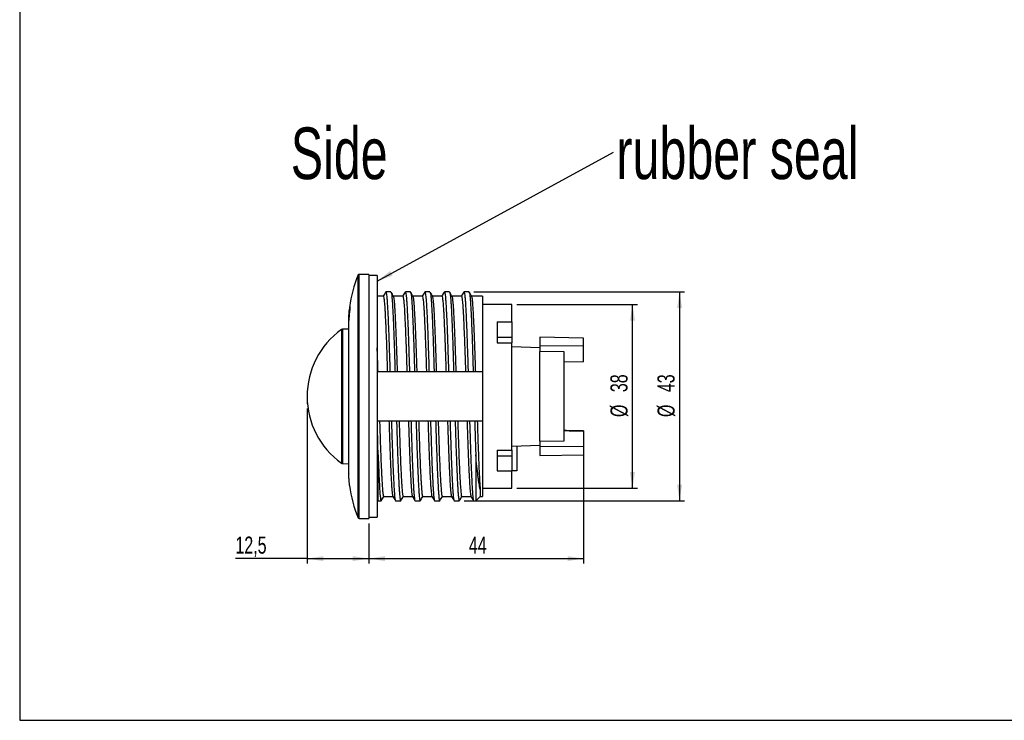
# Model space of a CAD drawing. Header units: millimetres. Extents: x 11 to 411, y 5 to 292.
# Tile 1 of 11: x 11 to 212, y 5 to 149. Entities that reach past the tile are written whole.
import ezdxf

# ---------------------------------------------------------------- set-up
doc = ezdxf.new("R2010")
doc.units = ezdxf.units.MM
doc.layers.add('1', color=7, linetype='Continuous')
doc.styles.add('SLDTEXTSTYLE0', font='TXT', dxfattribs={"width": 0.7})
doc.dimstyles.new('SLDDIMSTYLE1', dxfattribs={"dimtxt": 0.18, "dimasz": 3.302, "dimexe": 0, "dimexo": 0.0625, "dimgap": 0, "dimtad": 0, "dimtih": 1, "dimtoh": 1, "dimdec": 0, "dimrnd": 1e-09, "dimzin": 0, "dimdsep": 46, "dimtxsty": 'Standard', "dimsah": 1, "dimcen": 0.09, "dimadec": 0, "dimazin": 0, "dimtfac": 3.302, "dimtdec": 0, "dimtofl": 0, "dimtmove": 0, "dimatfit": 3, "dimfxl": 0, "dimfrac": 2, "dimtolj": 1, "dimtzin": 0, "dimarcsym": 0})
doc.dimstyles.new('SLDDIMSTYLE2', dxfattribs={"dimtxt": 3.5, "dimasz": 3.302, "dimexe": 0, "dimexo": 0.0625, "dimgap": 0.875, "dimtad": 1, "dimdec": 1, "dimrnd": 1e-09, "dimzin": 12, "dimdsep": 46, "dimtxsty": 'SLDTEXTSTYLE0', "dimsah": 1, "dimcen": 0.09, "dimadec": 0, "dimazin": 3, "dimtfac": 1, "dimtdec": 1, "dimtofl": 0, "dimtmove": 0, "dimatfit": 3, "dimfxl": 0, "dimfrac": 2, "dimtolj": 1, "dimtzin": 12, "dimarcsym": 0})
doc.dimstyles.new('SLDDIMSTYLE3', dxfattribs={"dimtxt": 3.5, "dimasz": 3.302, "dimexe": 0, "dimexo": 0.0625, "dimgap": 0.875, "dimtad": 1, "dimdec": 0, "dimrnd": 1e-09, "dimzin": 12, "dimdsep": 46, "dimtxsty": 'SLDTEXTSTYLE0', "dimsah": 1, "dimcen": 0.09, "dimadec": 0, "dimazin": 3, "dimtfac": 1, "dimtdec": 0, "dimtofl": 0, "dimtmove": 0, "dimatfit": 3, "dimfxl": 0, "dimfrac": 2, "dimtolj": 1, "dimtzin": 12, "dimarcsym": 0})

# ---------------------------------------------------------------- blocks, each defined once
blk = doc.blocks.new('_D_1')
at = {"layer": '1'}
for p, q in [((69.44, 69.02), (69.44, 37.29)), ((82.07, 45.51), (82.07, 37.29)), ((69.44, 38.29), (54.76, 38.29)), ((69.44, 38.29), (82.07, 38.29))]:
    blk.add_line(p, q, dxfattribs=at)
for points in [[(69.44, 38.29), (72.74, 37.78), (72.74, 38.79)], [(82.07, 38.29), (78.77, 38.79), (78.77, 37.78)]]:
    blk.add_solid(points, dxfattribs=at)
at = {"layer": '1', "insert": (54.76, 42.8), "char_height": 3.5, "attachment_point": 1, "style": 'SLDTEXTSTYLE0'}
blk.add_mtext('12,5', dxfattribs=at)
blk = doc.blocks.new('_D_2')
at = {"layer": '1'}
for p, q in [((112.37, 90.31), (137.05, 90.31)), ((136.05, 52.71), (136.05, 90.31)), ((112.37, 52.71), (137.05, 52.71))]:
    blk.add_line(p, q, dxfattribs=at)
for points in [[(136.05, 90.31), (135.54, 87.01), (136.56, 87.01)], [(136.05, 52.71), (136.56, 56.01), (135.54, 56.01)]]:
    blk.add_solid(points, dxfattribs=at)
at = {"layer": '1', "char_height": 3.5, "attachment_point": 1, "rotation": 90, "style": 'SLDTEXTSTYLE0'}
for s, insert in [('38', (131.53, 72.38)), ('%%c', (131.54, 67.28))]:
    blk.add_mtext(s, dxfattribs=dict(at, insert=insert))
blk = doc.blocks.new('_D_3')
at = {"layer": '1'}
for p, q in [((103.59, 92.91), (146.69, 92.91)), ((145.69, 92.91), (145.69, 50.11)), ((101.59, 50.11), (146.69, 50.11))]:
    blk.add_line(p, q, dxfattribs=at)
for points in [[(145.69, 92.91), (145.18, 89.61), (146.19, 89.61)], [(145.69, 50.11), (146.19, 53.41), (145.18, 53.41)]]:
    blk.add_solid(points, dxfattribs=at)
at = {"layer": '1', "char_height": 3.5, "attachment_point": 1, "rotation": 90, "style": 'SLDTEXTSTYLE0'}
for s, insert in [('43', (141.16, 72.38)), ('%%c', (141.17, 67.28))]:
    blk.add_mtext(s, dxfattribs=dict(at, insert=insert))
blk = doc.blocks.new('_D_4')
at = {"layer": '1'}
for p, q in [((126.05, 60.23), (126.05, 37.29)), ((82.07, 45.51), (82.07, 37.29)), ((82.07, 38.29), (126.05, 38.29))]:
    blk.add_line(p, q, dxfattribs=at)
for points in [[(82.07, 38.29), (85.37, 37.78), (85.37, 38.79)], [(126.05, 38.29), (122.75, 38.79), (122.75, 37.78)]]:
    blk.add_solid(points, dxfattribs=at)
at = {"layer": '1', "insert": (102.55, 42.8), "char_height": 3.5, "attachment_point": 1, "style": 'SLDTEXTSTYLE0'}
blk.add_mtext('44', dxfattribs=at)
blk = doc.blocks.new('SW_NOTE_0_3')
at = {"layer": '1', "color": 0, "insert": (0.59, 5.09), "char_height": 10.5833, "attachment_point": 1, "style": 'SLDTEXTSTYLE0'}
blk.add_mtext('rubber seal', dxfattribs=at)

msp = doc.modelspace()

# ---------------------------------------------------------------- linework, layer by layer
at = {"color": 7, "linetype": 'Continuous', "lineweight": 25}
for p, q in [((79.886, 46.631), (79.886, 96.383)), ((82.071, 96.507), (80.071, 96.507)), ((80.071, 46.507), (80.071, 96.507)), ((82.071, 96.507), (82.071, 46.507)), ((83.791, 96.257), (82.071, 96.257)), ((83.791, 96.257), (83.791, 71.507)), ((86.593, 92.907), (85.548, 92.907)), ((90.593, 92.907), (89.548, 92.907)), ((94.593, 92.907), (93.548, 92.907)), ((98.593, 92.907), (97.548, 92.907)), ((102.593, 92.907), (101.548, 92.907)), ((85.028, 92.007), (83.791, 92.007)), ((89.028, 92.007), (87.129, 92.007)), ((93.028, 92.007), (91.129, 92.007)), ((97.028, 92.007), (95.129, 92.007)), ((101.028, 92.007), (99.129, 92.007)), ((105.371, 92.007), (103.129, 92.007)), ((105.371, 92.007), (105.371, 76.507)), ((111.371, 90.307), (105.371, 90.307)), ((111.371, 86.752), (111.371, 90.307)), ((77.94, 86.903), (77.94, 56.111)), ((77.94, 86.902), (77.94, 56.112)), ((108.371, 86.752), (111.371, 86.752)), ((108.371, 86.752), (108.371, 83.667)), ((111.371, 86.752), (111.371, 83.667)), ((76.464, 85.189), (76.464, 57.826)), ((77.937, 85.307), (76.683, 85.263)), ((76.683, 85.263), (76.683, 57.751)), ((77.94, 86.507), (77.937, 86.507)), ((77.937, 86.507), (77.937, 86.484)), ((77.937, 86.484), (77.937, 85.756)), ((77.937, 85.756), (77.937, 84.058)), ((77.937, 84.058), (77.937, 83.054)), ((108.371, 83.667), (111.371, 83.667)), ((108.371, 83.667), (108.371, 82.509)), ((111.371, 83.667), (111.371, 82.509)), ((126.051, 83.45), (117.051, 83.607)), ((117.051, 83.607), (117.051, 81.867)), ((126.051, 81.778), (126.051, 83.45)), ((77.937, 81.504), (77.937, 78.269)), ((108.371, 82.509), (111.371, 82.509)), ((111.371, 60.505), (111.371, 82.509)), ((117.051, 81.485), (111.371, 81.684)), ((126.051, 81.778), (117.051, 81.867)), ((117.051, 81.867), (117.051, 80.68)), ((122.051, 80.633), (117.051, 80.68)), ((117.051, 62.333), (117.051, 80.68)), ((122.051, 62.38), (122.051, 80.633)), ((126.051, 78.576), (126.051, 81.778)), ((77.937, 78.269), (77.937, 77.728)), ((126.051, 78.576), (122.051, 78.507)), ((85.872, 76.507), (83.956, 76.507)), ((87.443, 76.507), (86.398, 76.507)), ((89.872, 76.507), (87.956, 76.507)), ((91.443, 76.507), (90.398, 76.507)), ((93.872, 76.507), (91.956, 76.507)), ((95.443, 76.507), (94.398, 76.507)), ((97.872, 76.507), (95.956, 76.507)), ((99.443, 76.507), (98.398, 76.507)), ((101.872, 76.507), (99.956, 76.507)), ((103.443, 76.507), (102.398, 76.507)), ((105.371, 76.507), (103.956, 76.507)), ((105.371, 76.507), (105.371, 66.507)), ((77.937, 74.574), (77.937, 70.669)), ((83.791, 71.507), (83.791, 46.757)), ((77.937, 67.196), (77.937, 66.821)), ((77.937, 66.821), (77.937, 63.293)), ((84.27, 66.507), (86.185, 66.507)), ((86.698, 66.507), (87.743, 66.507)), ((88.27, 66.507), (90.185, 66.507)), ((90.698, 66.507), (91.743, 66.507)), ((92.27, 66.507), (94.185, 66.507)), ((94.698, 66.507), (95.743, 66.507)), ((96.27, 66.507), (98.185, 66.507)), ((98.698, 66.507), (99.743, 66.507)), ((100.27, 66.507), (102.185, 66.507)), ((102.698, 66.507), (103.743, 66.507)), ((104.27, 66.507), (105.371, 66.507)), ((105.371, 66.507), (105.371, 51.007)), ((126.051, 64.437), (122.051, 64.507)), ((126.051, 64.437), (122.051, 64.507)), ((126.051, 64.437), (126.051, 61.235)), ((126.051, 64.437), (126.051, 64.437)), ((126.051, 64.437), (126.051, 64.437)), ((77.937, 61.219), (77.937, 60.324)), ((108.371, 60.505), (111.371, 60.505)), ((108.371, 60.505), (108.371, 59.348)), ((111.371, 61.331), (117.051, 61.529)), ((111.371, 60.505), (111.371, 59.348)), ((112.371, 61.366), (112.371, 56.263)), ((117.051, 62.333), (122.051, 62.38)), ((117.051, 62.333), (117.051, 61.146)), ((126.051, 61.235), (117.051, 61.146)), ((117.051, 61.146), (117.051, 59.407)), ((126.051, 61.235), (126.051, 59.564)), ((77.937, 60.324), (77.937, 58.118)), ((108.371, 59.348), (111.371, 59.348)), ((108.371, 59.348), (108.371, 56.263)), ((111.371, 59.348), (111.371, 56.263)), ((117.051, 59.407), (126.051, 59.564)), ((76.683, 57.751), (77.937, 57.707)), ((77.937, 57.999), (77.937, 56.824)), ((77.937, 56.824), (77.937, 56.507)), ((77.937, 56.507), (77.94, 56.507)), ((108.371, 56.263), (111.371, 56.263)), ((111.371, 52.707), (111.371, 56.263)), ((112.371, 56.263), (111.371, 56.263)), ((104.871, 52.466), (104.871, 51.007)), ((105.371, 52.707), (111.371, 52.707)), ((84.593, 50.107), (85.113, 51.007)), ((85.113, 51.007), (87.012, 51.007)), ((89.113, 51.007), (91.012, 51.007)), ((93.113, 51.007), (95.012, 51.007)), ((97.113, 51.007), (99.012, 51.007)), ((101.113, 51.007), (103.012, 51.007)), ((103.98, 50.116), (104.871, 51.007)), ((104.871, 51.007), (105.371, 51.007)), ((83.971, 50.107), (83.791, 50.287)), ((83.967, 50.107), (84.593, 50.107)), ((87.548, 50.107), (88.593, 50.107)), ((91.548, 50.107), (92.593, 50.107)), ((95.548, 50.107), (96.593, 50.107)), ((99.548, 50.107), (100.593, 50.107)), ((103.548, 50.107), (103.971, 50.107)), ((80.071, 46.507), (82.071, 46.507)), ((82.071, 46.757), (83.791, 46.757))]:
    msp.add_line(p, q, dxfattribs=at)
at = {"color": 7, "linetype": 'Continuous', "lineweight": 25, "flags": 128}
msp.add_lwpolyline([(78.216, 89.879), (78.223, 89.828), (78.208, 89.614), (78.174, 89.27), (78.128, 88.834), (78.078, 88.356), (78.032, 87.89), (77.997, 87.487), (77.973, 87.192), (77.96, 87.041), (77.955, 87.049), (77.958, 87.217), (77.963, 87.397), (77.963, 87.397)], dxfattribs=at)
at = {"color": 7, "linetype": 'Continuous', "lineweight": 25}
for centre, radius, start, end in [((103.937, 86.507), 26, 157.67592, 172.77099), ((80.071, 96.307), 0.2, 90, 157.67592), ((103.937, 86.507), 26, 178.40956, 179.12673), ((86.269, 71.507), 16.832, 125.62852, 234.37148), ((76.697, 84.864), 0.4, 92, 125.62852), ((76.697, 58.151), 0.4, 234.37148, 268), ((103.937, 56.507), 26, 180.87327, 181.59143), ((103.937, 56.507), 26, 187.23125, 202.32408), ((80.071, 46.707), 0.2, 202.32408, 270)]:
    msp.add_arc(centre, radius, start, end, dxfattribs=at)
for start_param, end_param in [(5.650819, 5.6645606), (0.6186248, 0.6323663)]:
    msp.add_ellipse((-278.979, 71.507), major_axis=(497.166, -8.678), ratio=0.0000009, start_param=start_param, end_param=end_param, dxfattribs=at)
for points, knots in [([(85.516, 92.88), (85.429, 92.73), (85.261, 92.439), (85.093, 92.148), (85.012, 92.007)], [0, 0, 0, 0, 0.516469, 1, 1, 1, 1]), ([(85.548, 92.907), (85.568, 92.887), (85.609, 92.848), (85.672, 92.529), (85.736, 92.019), (85.799, 91.307), (85.861, 90.409), (85.922, 89.332), (85.984, 88.081), (86.046, 86.696), (86.107, 85.206), (86.166, 83.642), (86.222, 81.983), (86.28, 80.235), (86.339, 78.409), (86.378, 77.142), (86.398, 76.507)], [0, 0, 0, 0, 0.0729784, 0.1466919, 0.2206448, 0.2944779, 0.3678349, 0.4407865, 0.5143412, 0.5882541, 0.6572063, 0.7258673, 0.7939696, 0.8622459, 0.9310182, 1, 1, 1, 1]), ([(87.146, 91.979), (87.059, 92.129), (86.885, 92.429), (86.712, 92.73), (86.625, 92.88)], [0, 0, 0, 0, 0.4999893, 1, 1, 1, 1]), ([(86.625, 92.854), (86.635, 92.843), (86.665, 92.806), (86.718, 92.524), (86.781, 92.02), (86.844, 91.307), (86.906, 90.409), (86.967, 89.332), (87.03, 88.081), (87.092, 86.696), (87.152, 85.206), (87.211, 83.642), (87.268, 81.983), (87.325, 80.235), (87.384, 78.409), (87.423, 77.142), (87.443, 76.507)], [0, 0, 0, 0, 0.0365201, 0.1131326, 0.189994, 0.2667308, 0.3429729, 0.4187936, 0.495241, 0.5720608, 0.6437247, 0.7150861, 0.7858667, 0.8568283, 0.9283053, 1, 1, 1, 1]), ([(89.516, 92.88), (89.429, 92.73), (89.261, 92.439), (89.093, 92.148), (89.012, 92.007)], [0, 0, 0, 0, 0.516469, 1, 1, 1, 1]), ([(89.548, 92.907), (89.568, 92.887), (89.609, 92.848), (89.672, 92.529), (89.736, 92.019), (89.799, 91.307), (89.861, 90.409), (89.922, 89.332), (89.984, 88.081), (90.046, 86.696), (90.107, 85.206), (90.166, 83.642), (90.222, 81.983), (90.28, 80.235), (90.339, 78.409), (90.378, 77.142), (90.398, 76.507)], [0, 0, 0, 0, 0.0729784, 0.1466919, 0.2206448, 0.2944779, 0.3678349, 0.4407865, 0.5143412, 0.5882541, 0.6572063, 0.7258673, 0.7939696, 0.8622459, 0.9310182, 1, 1, 1, 1]), ([(91.146, 91.979), (91.059, 92.129), (90.885, 92.429), (90.712, 92.73), (90.625, 92.88)], [0, 0, 0, 0, 0.4999893, 1, 1, 1, 1]), ([(90.625, 92.854), (90.635, 92.843), (90.665, 92.806), (90.718, 92.524), (90.781, 92.02), (90.844, 91.307), (90.906, 90.409), (90.967, 89.332), (91.03, 88.081), (91.092, 86.696), (91.152, 85.206), (91.211, 83.642), (91.268, 81.983), (91.325, 80.235), (91.384, 78.409), (91.423, 77.142), (91.443, 76.507)], [0, 0, 0, 0, 0.0365201, 0.1131326, 0.189994, 0.2667308, 0.3429729, 0.4187936, 0.495241, 0.5720608, 0.6437247, 0.7150861, 0.7858667, 0.8568283, 0.9283053, 1, 1, 1, 1]), ([(93.516, 92.88), (93.429, 92.73), (93.261, 92.439), (93.093, 92.148), (93.012, 92.007)], [0, 0, 0, 0, 0.516469, 1, 1, 1, 1]), ([(93.548, 92.907), (93.568, 92.887), (93.609, 92.848), (93.672, 92.529), (93.736, 92.019), (93.799, 91.307), (93.861, 90.409), (93.922, 89.332), (93.984, 88.081), (94.046, 86.696), (94.107, 85.206), (94.166, 83.642), (94.222, 81.983), (94.28, 80.235), (94.339, 78.409), (94.378, 77.142), (94.398, 76.507)], [0, 0, 0, 0, 0.0729784, 0.1466919, 0.2206448, 0.2944779, 0.3678349, 0.4407865, 0.5143412, 0.5882541, 0.6572063, 0.7258673, 0.7939696, 0.8622459, 0.9310182, 1, 1, 1, 1]), ([(95.146, 91.979), (95.059, 92.129), (94.885, 92.429), (94.712, 92.73), (94.625, 92.88)], [0, 0, 0, 0, 0.4999893, 1, 1, 1, 1]), ([(94.625, 92.854), (94.635, 92.843), (94.665, 92.806), (94.718, 92.524), (94.781, 92.02), (94.844, 91.307), (94.906, 90.409), (94.967, 89.332), (95.03, 88.081), (95.092, 86.696), (95.152, 85.206), (95.211, 83.642), (95.268, 81.983), (95.325, 80.235), (95.384, 78.409), (95.423, 77.142), (95.443, 76.507)], [0, 0, 0, 0, 0.0365201, 0.1131326, 0.189994, 0.2667308, 0.3429729, 0.4187936, 0.495241, 0.5720608, 0.6437247, 0.7150861, 0.7858667, 0.8568283, 0.9283053, 1, 1, 1, 1]), ([(97.516, 92.88), (97.429, 92.73), (97.261, 92.439), (97.093, 92.148), (97.012, 92.007)], [0, 0, 0, 0, 0.516469, 1, 1, 1, 1]), ([(97.548, 92.907), (97.568, 92.887), (97.609, 92.848), (97.672, 92.529), (97.736, 92.019), (97.799, 91.307), (97.861, 90.409), (97.922, 89.332), (97.984, 88.081), (98.046, 86.696), (98.107, 85.206), (98.166, 83.642), (98.222, 81.983), (98.28, 80.235), (98.339, 78.409), (98.378, 77.142), (98.398, 76.507)], [0, 0, 0, 0, 0.0729784, 0.1466919, 0.2206448, 0.2944779, 0.3678349, 0.4407865, 0.5143412, 0.5882541, 0.6572063, 0.7258673, 0.7939696, 0.8622459, 0.9310182, 1, 1, 1, 1]), ([(99.146, 91.979), (99.059, 92.129), (98.885, 92.429), (98.712, 92.73), (98.625, 92.88)], [0, 0, 0, 0, 0.4999893, 1, 1, 1, 1]), ([(98.625, 92.854), (98.635, 92.843), (98.665, 92.806), (98.718, 92.524), (98.781, 92.02), (98.844, 91.307), (98.906, 90.409), (98.967, 89.332), (99.03, 88.081), (99.092, 86.696), (99.152, 85.206), (99.211, 83.642), (99.268, 81.983), (99.325, 80.235), (99.384, 78.409), (99.423, 77.142), (99.443, 76.507)], [0, 0, 0, 0, 0.0365201, 0.11313259, 0.18999404, 0.26673081, 0.34297288, 0.41879355, 0.49524097, 0.57206082, 0.64372474, 0.71508611, 0.78586672, 0.85682826, 0.9283053, 1, 1, 1, 1]), ([(101.516, 92.88), (101.429, 92.73), (101.261, 92.439), (101.093, 92.148), (101.012, 92.007)], [0, 0, 0, 0, 0.516469, 1, 1, 1, 1]), ([(101.548, 92.907), (101.568, 92.887), (101.609, 92.848), (101.672, 92.529), (101.736, 92.019), (101.799, 91.307), (101.861, 90.409), (101.922, 89.332), (101.984, 88.081), (102.046, 86.696), (102.107, 85.206), (102.166, 83.642), (102.222, 81.983), (102.28, 80.235), (102.339, 78.409), (102.378, 77.142), (102.398, 76.507)], [0, 0, 0, 0, 0.0729784, 0.1466919, 0.2206448, 0.2944779, 0.3678349, 0.4407865, 0.5143412, 0.5882541, 0.6572063, 0.7258673, 0.7939696, 0.8622459, 0.9310182, 1, 1, 1, 1]), ([(103.146, 91.979), (103.059, 92.129), (102.885, 92.429), (102.712, 92.73), (102.625, 92.88)], [0, 0, 0, 0, 0.4999893, 1, 1, 1, 1]), ([(102.625, 92.854), (102.635, 92.843), (102.665, 92.806), (102.718, 92.524), (102.781, 92.02), (102.844, 91.307), (102.906, 90.409), (102.967, 89.332), (103.03, 88.081), (103.092, 86.696), (103.152, 85.206), (103.211, 83.642), (103.268, 81.983), (103.325, 80.235), (103.384, 78.409), (103.423, 77.142), (103.443, 76.507)], [0, 0, 0, 0, 0.0365201, 0.11313259, 0.18999404, 0.26673081, 0.34297288, 0.41879355, 0.49524097, 0.57206082, 0.64372474, 0.71508611, 0.78586672, 0.85682826, 0.9283053, 1, 1, 1, 1]), ([(85.028, 92.007), (85.062, 92.007), (85.097, 91.915), (85.168, 91.542), (85.204, 91.261), (85.275, 90.522), (85.311, 90.063), (85.362, 89.261), (85.379, 88.975), (85.414, 88.359), (85.431, 88.03), (85.484, 86.985), (85.52, 86.211), (85.591, 84.536), (85.627, 83.635), (85.679, 82.221), (85.696, 81.74), (85.73, 80.753), (85.747, 80.246), (85.8, 78.691), (85.836, 77.61), (85.872, 76.507)], [0, 0, 0, 0, 0.125, 0.125, 0.25, 0.25, 0.375, 0.375, 0.4375, 0.4375, 0.5, 0.5, 0.625, 0.625, 0.75, 0.75, 0.8125, 0.8125, 0.875, 0.875, 1, 1, 1, 1]), ([(87.956, 76.507), (87.933, 77.22), (87.886, 78.641), (87.818, 80.666), (87.751, 82.586), (87.682, 84.379), (87.615, 85.982), (87.549, 87.384), (87.487, 88.582), (87.426, 89.614), (87.364, 90.474), (87.301, 91.157), (87.237, 91.64), (87.185, 91.909), (87.155, 91.944), (87.146, 91.954)], [0, 0, 0, 0, 0.0851973, 0.1699675, 0.2540439, 0.3387136, 0.4238804, 0.5014734, 0.5786901, 0.6552736, 0.7322829, 0.8097919, 0.8874269, 0.9648104, 1, 1, 1, 1]), ([(89.028, 92.007), (89.062, 92.007), (89.097, 91.915), (89.168, 91.542), (89.204, 91.261), (89.275, 90.522), (89.311, 90.063), (89.362, 89.261), (89.379, 88.975), (89.414, 88.359), (89.431, 88.03), (89.484, 86.985), (89.52, 86.211), (89.591, 84.536), (89.627, 83.635), (89.679, 82.221), (89.696, 81.74), (89.73, 80.753), (89.747, 80.246), (89.8, 78.691), (89.836, 77.61), (89.872, 76.507)], [0, 0, 0, 0, 0.125, 0.125, 0.25, 0.25, 0.375, 0.375, 0.4375, 0.4375, 0.5, 0.5, 0.625, 0.625, 0.75, 0.75, 0.8125, 0.8125, 0.875, 0.875, 1, 1, 1, 1]), ([(91.956, 76.507), (91.933, 77.22), (91.886, 78.641), (91.818, 80.666), (91.751, 82.586), (91.682, 84.379), (91.615, 85.982), (91.549, 87.384), (91.487, 88.582), (91.426, 89.614), (91.364, 90.474), (91.301, 91.157), (91.237, 91.64), (91.185, 91.909), (91.155, 91.944), (91.146, 91.954)], [0, 0, 0, 0, 0.0851973, 0.1699675, 0.2540439, 0.3387136, 0.4238804, 0.5014734, 0.5786901, 0.6552736, 0.7322829, 0.8097919, 0.8874269, 0.9648104, 1, 1, 1, 1]), ([(93.028, 92.007), (93.062, 92.007), (93.097, 91.915), (93.168, 91.542), (93.204, 91.261), (93.275, 90.522), (93.311, 90.063), (93.362, 89.261), (93.379, 88.975), (93.414, 88.359), (93.431, 88.03), (93.484, 86.985), (93.52, 86.211), (93.591, 84.536), (93.627, 83.635), (93.679, 82.221), (93.696, 81.74), (93.73, 80.753), (93.747, 80.246), (93.8, 78.691), (93.836, 77.61), (93.872, 76.507)], [0, 0, 0, 0, 0.125, 0.125, 0.25, 0.25, 0.375, 0.375, 0.4375, 0.4375, 0.5, 0.5, 0.625, 0.625, 0.75, 0.75, 0.8125, 0.8125, 0.875, 0.875, 1, 1, 1, 1]), ([(95.956, 76.507), (95.933, 77.22), (95.886, 78.641), (95.818, 80.666), (95.751, 82.586), (95.682, 84.379), (95.615, 85.982), (95.549, 87.384), (95.487, 88.582), (95.426, 89.614), (95.364, 90.474), (95.301, 91.157), (95.237, 91.64), (95.185, 91.909), (95.155, 91.944), (95.146, 91.954)], [0, 0, 0, 0, 0.0851973, 0.1699675, 0.2540439, 0.3387136, 0.4238804, 0.5014734, 0.5786901, 0.6552736, 0.7322829, 0.8097919, 0.8874269, 0.9648104, 1, 1, 1, 1]), ([(97.028, 92.007), (97.062, 92.007), (97.097, 91.915), (97.168, 91.542), (97.204, 91.261), (97.275, 90.522), (97.311, 90.063), (97.362, 89.261), (97.379, 88.975), (97.414, 88.359), (97.431, 88.03), (97.484, 86.985), (97.52, 86.211), (97.591, 84.536), (97.627, 83.635), (97.679, 82.221), (97.696, 81.74), (97.73, 80.753), (97.747, 80.246), (97.8, 78.691), (97.836, 77.61), (97.872, 76.507)], [0, 0, 0, 0, 0.125, 0.125, 0.25, 0.25, 0.375, 0.375, 0.4375, 0.4375, 0.5, 0.5, 0.625, 0.625, 0.75, 0.75, 0.8125, 0.8125, 0.875, 0.875, 1, 1, 1, 1]), ([(99.956, 76.507), (99.933, 77.22), (99.886, 78.641), (99.818, 80.666), (99.751, 82.586), (99.682, 84.379), (99.615, 85.982), (99.549, 87.384), (99.487, 88.582), (99.426, 89.614), (99.364, 90.474), (99.301, 91.157), (99.237, 91.64), (99.185, 91.909), (99.155, 91.944), (99.146, 91.954)], [0, 0, 0, 0, 0.0851973, 0.1699675, 0.2540439, 0.3387136, 0.4238804, 0.5014734, 0.5786901, 0.6552736, 0.7322829, 0.8097919, 0.8874269, 0.9648104, 1, 1, 1, 1]), ([(101.028, 92.007), (101.062, 92.007), (101.097, 91.915), (101.168, 91.542), (101.204, 91.261), (101.275, 90.522), (101.311, 90.063), (101.362, 89.261), (101.379, 88.975), (101.414, 88.359), (101.431, 88.03), (101.484, 86.985), (101.52, 86.211), (101.591, 84.536), (101.627, 83.635), (101.679, 82.221), (101.696, 81.74), (101.73, 80.753), (101.747, 80.246), (101.8, 78.691), (101.836, 77.61), (101.872, 76.507)], [0, 0, 0, 0, 0.125, 0.125, 0.25, 0.25, 0.375, 0.375, 0.4375, 0.4375, 0.5, 0.5, 0.625, 0.625, 0.75, 0.75, 0.8125, 0.8125, 0.875, 0.875, 1, 1, 1, 1]), ([(103.956, 76.507), (103.933, 77.22), (103.886, 78.641), (103.818, 80.666), (103.751, 82.586), (103.682, 84.379), (103.615, 85.982), (103.549, 87.384), (103.487, 88.582), (103.426, 89.614), (103.364, 90.474), (103.301, 91.157), (103.237, 91.64), (103.185, 91.909), (103.155, 91.944), (103.146, 91.954)], [0, 0, 0, 0, 0.08519727, 0.16996753, 0.25404387, 0.33871363, 0.4238804, 0.50147335, 0.57869007, 0.65527363, 0.7322829, 0.80979192, 0.8874269, 0.96481038, 1, 1, 1, 1]), ([(77.963, 87.397), (77.967, 87.493), (77.971, 87.602), (77.983, 87.845), (77.991, 87.976), (78.018, 88.386), (78.043, 88.682), (78.099, 89.21), (78.13, 89.446), (78.17, 89.695), (78.182, 89.761), (78.202, 89.855), (78.21, 89.881), (78.215, 89.887)], [0, 0, 0, 0, 0.125, 0.125, 0.25, 0.25, 0.5, 0.5, 0.75, 0.75, 0.875, 0.875, 1, 1, 1, 1]), ([(83.956, 76.507), (83.933, 77.218), (83.886, 78.636), (83.831, 80.28), (83.8, 81.172), (83.791, 81.429)], [0, 0, 0, 0, 0.417353, 0.8326142, 1, 1, 1, 1]), ([(83.956, 76.507), (83.908, 76.507), (83.861, 76.507), (83.813, 76.507), (83.805, 76.507), (83.798, 76.507), (83.791, 76.507)], [0, 0, 0, 0, 0.00029634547, 0.00029634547, 0.00029634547, 0.00034220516, 0.00034220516, 0.00034220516, 0.00034220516]), ([(86.398, 76.507), (86.349, 76.507), (86.3, 76.507), (86.252, 76.507), (86.203, 76.507), (86.154, 76.507), (86.105, 76.507), (86.027, 76.507), (85.949, 76.507), (85.872, 76.507)], [0, 0, 0, 0, 0.0002963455, 0.0002963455, 0.0002963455, 0.0005926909, 0.0005926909, 0.0005926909, 0.0010658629, 0.0010658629, 0.0010658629, 0.0010658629]), ([(87.956, 76.507), (87.908, 76.507), (87.861, 76.507), (87.813, 76.507), (87.765, 76.507), (87.717, 76.507), (87.669, 76.507), (87.594, 76.507), (87.519, 76.507), (87.443, 76.507)], [0, 0, 0, 0, 0.0002963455, 0.0002963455, 0.0002963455, 0.0005926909, 0.0005926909, 0.0005926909, 0.0010592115, 0.0010592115, 0.0010592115, 0.0010592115]), ([(90.398, 76.507), (90.349, 76.507), (90.3, 76.507), (90.252, 76.507), (90.203, 76.507), (90.154, 76.507), (90.105, 76.507), (90.027, 76.507), (89.949, 76.507), (89.872, 76.507)], [0, 0, 0, 0, 0.0002963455, 0.0002963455, 0.0002963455, 0.0005926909, 0.0005926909, 0.0005926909, 0.0010658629, 0.0010658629, 0.0010658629, 0.0010658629]), ([(91.956, 76.507), (91.908, 76.507), (91.861, 76.507), (91.813, 76.507), (91.765, 76.507), (91.717, 76.507), (91.669, 76.507), (91.594, 76.507), (91.519, 76.507), (91.443, 76.507)], [0, 0, 0, 0, 0.0002963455, 0.0002963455, 0.0002963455, 0.0005926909, 0.0005926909, 0.0005926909, 0.0010592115, 0.0010592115, 0.0010592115, 0.0010592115]), ([(94.398, 76.507), (94.349, 76.507), (94.3, 76.507), (94.252, 76.507), (94.203, 76.507), (94.154, 76.507), (94.105, 76.507), (94.027, 76.507), (93.949, 76.507), (93.872, 76.507)], [0, 0, 0, 0, 0.0002963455, 0.0002963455, 0.0002963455, 0.0005926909, 0.0005926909, 0.0005926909, 0.0010658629, 0.0010658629, 0.0010658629, 0.0010658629]), ([(95.956, 76.507), (95.908, 76.507), (95.861, 76.507), (95.813, 76.507), (95.765, 76.507), (95.717, 76.507), (95.669, 76.507), (95.594, 76.507), (95.519, 76.507), (95.443, 76.507)], [0, 0, 0, 0, 0.0002963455, 0.0002963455, 0.0002963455, 0.0005926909, 0.0005926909, 0.0005926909, 0.0010592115, 0.0010592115, 0.0010592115, 0.0010592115]), ([(98.398, 76.507), (98.349, 76.507), (98.3, 76.507), (98.252, 76.507), (98.203, 76.507), (98.154, 76.507), (98.105, 76.507), (98.027, 76.507), (97.949, 76.507), (97.872, 76.507)], [0, 0, 0, 0, 0.0002963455, 0.0002963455, 0.0002963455, 0.0005926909, 0.0005926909, 0.0005926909, 0.0010658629, 0.0010658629, 0.0010658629, 0.0010658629]), ([(99.956, 76.507), (99.908, 76.507), (99.861, 76.507), (99.813, 76.507), (99.765, 76.507), (99.717, 76.507), (99.669, 76.507), (99.594, 76.507), (99.519, 76.507), (99.443, 76.507)], [0, 0, 0, 0, 0.0002963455, 0.0002963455, 0.0002963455, 0.0005926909, 0.0005926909, 0.0005926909, 0.0010592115, 0.0010592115, 0.0010592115, 0.0010592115]), ([(102.398, 76.507), (102.349, 76.507), (102.3, 76.507), (102.252, 76.507), (102.203, 76.507), (102.154, 76.507), (102.105, 76.507), (102.027, 76.507), (101.949, 76.507), (101.872, 76.507)], [0, 0, 0, 0, 0.0002963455, 0.0002963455, 0.0002963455, 0.0005926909, 0.0005926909, 0.0005926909, 0.0010658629, 0.0010658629, 0.0010658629, 0.0010658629]), ([(103.956, 76.507), (103.908, 76.507), (103.861, 76.507), (103.813, 76.507), (103.765, 76.507), (103.717, 76.507), (103.669, 76.507), (103.594, 76.507), (103.519, 76.507), (103.443, 76.507)], [0, 0, 0, 0, 0.0002963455, 0.0002963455, 0.0002963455, 0.0005926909, 0.0005926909, 0.0005926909, 0.0010592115, 0.0010592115, 0.0010592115, 0.0010592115]), ([(83.971, 59.534), (83.959, 60.07), (83.947, 60.62), (83.923, 61.748), (83.911, 62.325), (83.875, 64.075), (83.851, 65.275), (83.827, 66.507)], [0, 0, 0, 0, 0.25, 0.25, 0.5, 0.5, 1, 1, 1, 1]), ([(83.827, 66.507), (83.848, 66.507), (83.869, 66.507), (83.89, 66.507), (83.938, 66.507), (83.987, 66.507), (84.036, 66.507), (84.114, 66.507), (84.192, 66.507), (84.27, 66.507)], [0.00016979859, 0.00016979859, 0.00016979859, 0.00016979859, 0.00029634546, 0.00029634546, 0.00029634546, 0.00059269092, 0.00059269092, 0.00059269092, 0.0010658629, 0.0010658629, 0.0010658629, 0.0010658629]), ([(84.27, 66.507), (84.305, 65.404), (84.341, 64.323), (84.394, 62.769), (84.411, 62.262), (84.445, 61.274), (84.462, 60.794), (84.514, 59.379), (84.55, 58.479), (84.621, 56.804), (84.657, 56.029), (84.71, 54.984), (84.727, 54.656), (84.762, 54.04), (84.779, 53.754), (84.83, 52.951), (84.866, 52.493), (84.937, 51.753), (84.973, 51.472), (85.044, 51.099), (85.079, 51.007), (85.113, 51.007)], [0, 0, 0, 0, 0.125, 0.125, 0.1875, 0.1875, 0.25, 0.25, 0.375, 0.375, 0.5, 0.5, 0.5625, 0.5625, 0.625, 0.625, 0.75, 0.75, 0.875, 0.875, 1, 1, 1, 1]), ([(86.185, 66.507), (86.208, 65.795), (86.255, 64.374), (86.323, 62.349), (86.39, 60.429), (86.459, 58.635), (86.526, 57.032), (86.592, 55.631), (86.654, 54.432), (86.715, 53.4), (86.777, 52.54), (86.84, 51.857), (86.904, 51.375), (86.956, 51.106), (86.986, 51.071), (86.995, 51.06)], [0, 0, 0, 0, 0.085202, 0.1699769, 0.2540578, 0.3387322, 0.4239037, 0.5015009, 0.5787218, 0.6553096, 0.7323231, 0.8098364, 0.8874756, 0.9648634, 1, 1, 1, 1]), ([(86.185, 66.507), (86.233, 66.507), (86.281, 66.507), (86.328, 66.507), (86.376, 66.507), (86.424, 66.507), (86.472, 66.507), (86.547, 66.507), (86.622, 66.507), (86.698, 66.507)], [0, 0, 0, 0, 0.0002963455, 0.0002963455, 0.0002963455, 0.0005926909, 0.0005926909, 0.0005926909, 0.0010592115, 0.0010592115, 0.0010592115, 0.0010592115]), ([(86.698, 66.507), (86.718, 65.873), (86.757, 64.606), (86.816, 62.78), (86.873, 61.032), (86.93, 59.372), (86.989, 57.808), (87.049, 56.319), (87.111, 54.934), (87.174, 53.683), (87.235, 52.605), (87.297, 51.708), (87.36, 50.994), (87.424, 50.49), (87.476, 50.208), (87.506, 50.172), (87.516, 50.16)], [0, 0, 0, 0, 0.07169767, 0.14317768, 0.21414216, 0.28492571, 0.35629004, 0.42795694, 0.50477997, 0.58123056, 0.65705437, 0.73329961, 0.81003956, 0.8869042, 0.96351987, 1, 1, 1, 1]), ([(87.743, 66.507), (87.763, 65.873), (87.802, 64.606), (87.861, 62.78), (87.919, 61.032), (87.975, 59.372), (88.034, 57.808), (88.095, 56.319), (88.157, 54.934), (88.219, 53.683), (88.28, 52.605), (88.342, 51.707), (88.405, 50.997), (88.469, 50.479), (88.532, 50.191), (88.573, 50.073), (88.593, 50.107), (88.593, 50.107)], [0, 0, 0, 0, 0.0689631, 0.1377169, 0.2059748, 0.2740587, 0.3427012, 0.4116347, 0.4855277, 0.5590625, 0.6319944, 0.7053317, 0.7791448, 0.8530778, 0.9267714, 0.999873, 1, 1, 1, 1]), ([(87.743, 66.507), (87.792, 66.507), (87.841, 66.507), (87.89, 66.507), (87.938, 66.507), (87.987, 66.507), (88.036, 66.507), (88.114, 66.507), (88.192, 66.507), (88.27, 66.507)], [0, 0, 0, 0, 0.0002963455, 0.0002963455, 0.0002963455, 0.0005926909, 0.0005926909, 0.0005926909, 0.0010658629, 0.0010658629, 0.0010658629, 0.0010658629]), ([(88.27, 66.507), (88.305, 65.404), (88.341, 64.323), (88.394, 62.769), (88.411, 62.262), (88.445, 61.274), (88.462, 60.794), (88.514, 59.379), (88.55, 58.479), (88.621, 56.804), (88.657, 56.029), (88.71, 54.984), (88.727, 54.656), (88.762, 54.04), (88.779, 53.754), (88.83, 52.951), (88.866, 52.493), (88.937, 51.753), (88.973, 51.472), (89.044, 51.099), (89.079, 51.007), (89.113, 51.007)], [0, 0, 0, 0, 0.125, 0.125, 0.1875, 0.1875, 0.25, 0.25, 0.375, 0.375, 0.5, 0.5, 0.5625, 0.5625, 0.625, 0.625, 0.75, 0.75, 0.875, 0.875, 1, 1, 1, 1]), ([(90.185, 66.507), (90.208, 65.795), (90.255, 64.374), (90.323, 62.349), (90.39, 60.429), (90.459, 58.635), (90.526, 57.032), (90.592, 55.631), (90.654, 54.432), (90.715, 53.4), (90.777, 52.54), (90.84, 51.857), (90.904, 51.375), (90.956, 51.106), (90.986, 51.071), (90.995, 51.06)], [0, 0, 0, 0, 0.085202, 0.1699769, 0.2540578, 0.3387322, 0.4239037, 0.5015009, 0.5787218, 0.6553096, 0.7323231, 0.8098364, 0.8874756, 0.9648634, 1, 1, 1, 1]), ([(90.185, 66.507), (90.233, 66.507), (90.281, 66.507), (90.328, 66.507), (90.376, 66.507), (90.424, 66.507), (90.472, 66.507), (90.547, 66.507), (90.622, 66.507), (90.698, 66.507)], [0, 0, 0, 0, 0.0002963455, 0.0002963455, 0.0002963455, 0.0005926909, 0.0005926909, 0.0005926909, 0.0010592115, 0.0010592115, 0.0010592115, 0.0010592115]), ([(90.698, 66.507), (90.718, 65.873), (90.757, 64.606), (90.816, 62.78), (90.873, 61.032), (90.93, 59.372), (90.989, 57.808), (91.049, 56.319), (91.111, 54.934), (91.174, 53.683), (91.235, 52.605), (91.297, 51.708), (91.36, 50.994), (91.424, 50.49), (91.476, 50.208), (91.506, 50.172), (91.516, 50.16)], [0, 0, 0, 0, 0.0716977, 0.1431777, 0.2141422, 0.2849257, 0.35629, 0.4279569, 0.50478, 0.5812306, 0.6570544, 0.7332996, 0.8100396, 0.8869042, 0.9635199, 1, 1, 1, 1]), ([(91.743, 66.507), (91.763, 65.873), (91.802, 64.606), (91.861, 62.78), (91.919, 61.032), (91.975, 59.372), (92.034, 57.808), (92.095, 56.319), (92.157, 54.934), (92.219, 53.683), (92.28, 52.605), (92.342, 51.707), (92.405, 50.997), (92.469, 50.479), (92.532, 50.191), (92.573, 50.073), (92.593, 50.107), (92.593, 50.107)], [0, 0, 0, 0, 0.0689631, 0.1377169, 0.2059748, 0.2740587, 0.3427012, 0.4116347, 0.4855277, 0.5590625, 0.6319944, 0.7053317, 0.7791448, 0.8530778, 0.9267714, 0.999873, 1, 1, 1, 1]), ([(91.743, 66.507), (91.792, 66.507), (91.841, 66.507), (91.89, 66.507), (91.938, 66.507), (91.987, 66.507), (92.036, 66.507), (92.114, 66.507), (92.192, 66.507), (92.27, 66.507)], [0, 0, 0, 0, 0.0002963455, 0.0002963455, 0.0002963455, 0.0005926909, 0.0005926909, 0.0005926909, 0.0010658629, 0.0010658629, 0.0010658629, 0.0010658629]), ([(92.27, 66.507), (92.305, 65.404), (92.341, 64.323), (92.394, 62.769), (92.411, 62.262), (92.445, 61.274), (92.462, 60.794), (92.514, 59.379), (92.55, 58.479), (92.621, 56.804), (92.657, 56.029), (92.71, 54.984), (92.727, 54.656), (92.762, 54.04), (92.779, 53.754), (92.83, 52.951), (92.866, 52.493), (92.937, 51.753), (92.973, 51.472), (93.044, 51.099), (93.079, 51.007), (93.113, 51.007)], [0, 0, 0, 0, 0.125, 0.125, 0.1875, 0.1875, 0.25, 0.25, 0.375, 0.375, 0.5, 0.5, 0.5625, 0.5625, 0.625, 0.625, 0.75, 0.75, 0.875, 0.875, 1, 1, 1, 1]), ([(94.185, 66.507), (94.208, 65.795), (94.255, 64.374), (94.323, 62.349), (94.39, 60.429), (94.459, 58.635), (94.526, 57.032), (94.592, 55.631), (94.654, 54.432), (94.715, 53.4), (94.777, 52.54), (94.84, 51.857), (94.904, 51.375), (94.956, 51.106), (94.986, 51.071), (94.995, 51.06)], [0, 0, 0, 0, 0.085202, 0.1699769, 0.2540578, 0.3387322, 0.4239037, 0.5015009, 0.5787218, 0.6553096, 0.7323231, 0.8098364, 0.8874756, 0.9648634, 1, 1, 1, 1]), ([(94.185, 66.507), (94.233, 66.507), (94.281, 66.507), (94.328, 66.507), (94.376, 66.507), (94.424, 66.507), (94.472, 66.507), (94.547, 66.507), (94.622, 66.507), (94.698, 66.507)], [0, 0, 0, 0, 0.0002963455, 0.0002963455, 0.0002963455, 0.0005926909, 0.0005926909, 0.0005926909, 0.0010592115, 0.0010592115, 0.0010592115, 0.0010592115]), ([(94.698, 66.507), (94.718, 65.873), (94.757, 64.606), (94.816, 62.78), (94.873, 61.032), (94.93, 59.372), (94.989, 57.808), (95.049, 56.319), (95.111, 54.934), (95.174, 53.683), (95.235, 52.605), (95.297, 51.708), (95.36, 50.994), (95.424, 50.49), (95.476, 50.208), (95.506, 50.172), (95.516, 50.16)], [0, 0, 0, 0, 0.0716977, 0.1431777, 0.2141422, 0.2849257, 0.35629, 0.4279569, 0.50478, 0.5812306, 0.6570544, 0.7332996, 0.8100396, 0.8869042, 0.9635199, 1, 1, 1, 1]), ([(95.743, 66.507), (95.763, 65.873), (95.802, 64.606), (95.861, 62.78), (95.919, 61.032), (95.975, 59.372), (96.034, 57.808), (96.095, 56.319), (96.157, 54.934), (96.219, 53.683), (96.28, 52.605), (96.342, 51.707), (96.405, 50.997), (96.469, 50.479), (96.532, 50.191), (96.573, 50.073), (96.593, 50.107), (96.593, 50.107)], [0, 0, 0, 0, 0.06896313, 0.1377169, 0.20597481, 0.27405868, 0.34270119, 0.41163472, 0.48552773, 0.55906251, 0.63199441, 0.70533167, 0.77914477, 0.8530778, 0.92677136, 0.99987299, 1, 1, 1, 1]), ([(95.743, 66.507), (95.792, 66.507), (95.841, 66.507), (95.89, 66.507), (95.938, 66.507), (95.987, 66.507), (96.036, 66.507), (96.114, 66.507), (96.192, 66.507), (96.27, 66.507)], [0, 0, 0, 0, 0.0002963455, 0.0002963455, 0.0002963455, 0.0005926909, 0.0005926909, 0.0005926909, 0.0010658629, 0.0010658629, 0.0010658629, 0.0010658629]), ([(96.27, 66.507), (96.305, 65.404), (96.341, 64.323), (96.394, 62.769), (96.411, 62.262), (96.445, 61.274), (96.462, 60.794), (96.514, 59.379), (96.55, 58.479), (96.621, 56.804), (96.657, 56.029), (96.71, 54.984), (96.727, 54.656), (96.762, 54.04), (96.779, 53.754), (96.83, 52.951), (96.866, 52.493), (96.937, 51.753), (96.973, 51.472), (97.044, 51.099), (97.079, 51.007), (97.113, 51.007)], [0, 0, 0, 0, 0.125, 0.125, 0.1875, 0.1875, 0.25, 0.25, 0.375, 0.375, 0.5, 0.5, 0.5625, 0.5625, 0.625, 0.625, 0.75, 0.75, 0.875, 0.875, 1, 1, 1, 1]), ([(98.185, 66.507), (98.208, 65.795), (98.255, 64.374), (98.323, 62.349), (98.39, 60.429), (98.459, 58.635), (98.526, 57.032), (98.592, 55.631), (98.654, 54.432), (98.715, 53.4), (98.777, 52.54), (98.84, 51.857), (98.904, 51.375), (98.956, 51.106), (98.986, 51.071), (98.995, 51.06)], [0, 0, 0, 0, 0.085202, 0.1699769, 0.2540578, 0.3387322, 0.4239037, 0.5015009, 0.5787218, 0.6553096, 0.7323231, 0.8098364, 0.8874756, 0.9648634, 1, 1, 1, 1]), ([(98.185, 66.507), (98.233, 66.507), (98.281, 66.507), (98.328, 66.507), (98.376, 66.507), (98.424, 66.507), (98.472, 66.507), (98.547, 66.507), (98.622, 66.507), (98.698, 66.507)], [0, 0, 0, 0, 0.0002963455, 0.0002963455, 0.0002963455, 0.0005926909, 0.0005926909, 0.0005926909, 0.0010592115, 0.0010592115, 0.0010592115, 0.0010592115]), ([(98.698, 66.507), (98.718, 65.873), (98.757, 64.606), (98.816, 62.78), (98.873, 61.032), (98.93, 59.372), (98.989, 57.808), (99.049, 56.319), (99.111, 54.934), (99.174, 53.683), (99.235, 52.605), (99.297, 51.708), (99.36, 50.994), (99.424, 50.49), (99.476, 50.208), (99.506, 50.172), (99.516, 50.16)], [0, 0, 0, 0, 0.0716977, 0.1431777, 0.2141422, 0.2849257, 0.35629, 0.4279569, 0.50478, 0.5812306, 0.6570544, 0.7332996, 0.8100396, 0.8869042, 0.9635199, 1, 1, 1, 1]), ([(99.743, 66.507), (99.763, 65.873), (99.802, 64.606), (99.861, 62.78), (99.919, 61.032), (99.975, 59.372), (100.034, 57.808), (100.095, 56.319), (100.157, 54.934), (100.219, 53.683), (100.28, 52.605), (100.342, 51.707), (100.405, 50.997), (100.469, 50.479), (100.532, 50.191), (100.573, 50.073), (100.593, 50.107), (100.593, 50.107)], [0, 0, 0, 0, 0.0689631, 0.1377169, 0.2059748, 0.2740587, 0.3427012, 0.4116347, 0.4855277, 0.5590625, 0.6319944, 0.7053317, 0.7791448, 0.8530778, 0.9267714, 0.999873, 1, 1, 1, 1]), ([(99.743, 66.507), (99.792, 66.507), (99.841, 66.507), (99.89, 66.507), (99.938, 66.507), (99.987, 66.507), (100.036, 66.507), (100.114, 66.507), (100.192, 66.507), (100.27, 66.507)], [0, 0, 0, 0, 0.0002963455, 0.0002963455, 0.0002963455, 0.0005926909, 0.0005926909, 0.0005926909, 0.0010658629, 0.0010658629, 0.0010658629, 0.0010658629]), ([(100.27, 66.507), (100.305, 65.404), (100.341, 64.323), (100.394, 62.769), (100.411, 62.262), (100.445, 61.274), (100.462, 60.794), (100.514, 59.379), (100.55, 58.479), (100.621, 56.804), (100.657, 56.029), (100.71, 54.984), (100.727, 54.656), (100.762, 54.04), (100.779, 53.754), (100.83, 52.951), (100.866, 52.493), (100.937, 51.753), (100.973, 51.472), (101.044, 51.099), (101.079, 51.007), (101.113, 51.007)], [0, 0, 0, 0, 0.125, 0.125, 0.1875, 0.1875, 0.25, 0.25, 0.375, 0.375, 0.5, 0.5, 0.5625, 0.5625, 0.625, 0.625, 0.75, 0.75, 0.875, 0.875, 1, 1, 1, 1]), ([(102.185, 66.507), (102.208, 65.795), (102.255, 64.374), (102.323, 62.349), (102.39, 60.429), (102.459, 58.635), (102.526, 57.032), (102.592, 55.631), (102.654, 54.432), (102.715, 53.4), (102.777, 52.54), (102.84, 51.857), (102.904, 51.375), (102.956, 51.106), (102.986, 51.071), (102.995, 51.06)], [0, 0, 0, 0, 0.08520197, 0.1699769, 0.25405786, 0.33873229, 0.42390376, 0.50150098, 0.57872195, 0.65530973, 0.73232325, 0.80983654, 0.8874758, 0.96486354, 1, 1, 1, 1]), ([(102.185, 66.507), (102.233, 66.507), (102.281, 66.507), (102.328, 66.507), (102.376, 66.507), (102.424, 66.507), (102.472, 66.507), (102.547, 66.507), (102.622, 66.507), (102.698, 66.507)], [0, 0, 0, 0, 0.0002963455, 0.0002963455, 0.0002963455, 0.0005926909, 0.0005926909, 0.0005926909, 0.0010592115, 0.0010592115, 0.0010592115, 0.0010592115]), ([(102.698, 66.507), (102.718, 65.873), (102.757, 64.606), (102.816, 62.78), (102.873, 61.032), (102.93, 59.372), (102.989, 57.808), (103.049, 56.319), (103.111, 54.934), (103.174, 53.683), (103.235, 52.605), (103.297, 51.708), (103.36, 50.994), (103.424, 50.49), (103.476, 50.208), (103.506, 50.172), (103.516, 50.16)], [0, 0, 0, 0, 0.0716977, 0.1431777, 0.2141422, 0.2849258, 0.3562901, 0.427957, 0.5047801, 0.5812307, 0.6570545, 0.7332997, 0.8100397, 0.8869044, 0.96352, 1, 1, 1, 1]), ([(103.743, 66.507), (103.782, 65.258), (103.821, 64.034), (103.878, 62.281), (103.896, 61.71), (103.933, 60.602), (103.952, 60.062), (103.971, 59.534)], [0, 0, 0, 0, 0.5, 0.5, 0.75, 0.75, 1, 1, 1, 1]), ([(103.743, 66.507), (103.792, 66.507), (103.841, 66.507), (103.89, 66.507), (103.938, 66.507), (103.987, 66.507), (104.036, 66.507), (104.114, 66.507), (104.192, 66.507), (104.27, 66.507)], [0, 0, 0, 0, 0.0002963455, 0.0002963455, 0.0002963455, 0.0005926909, 0.0005926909, 0.0005926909, 0.0010658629, 0.0010658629, 0.0010658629, 0.0010658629]), ([(104.27, 66.507), (104.321, 64.932), (104.372, 63.404), (104.445, 61.272), (104.47, 60.589), (104.519, 59.26), (104.545, 58.619), (104.621, 56.787), (104.672, 55.69), (104.735, 54.527), (104.747, 54.305), (104.772, 53.882), (104.784, 53.682), (104.82, 53.109), (104.845, 52.765), (104.871, 52.466)], [0, 0, 0, 0, 0.25, 0.25, 0.375, 0.375, 0.5, 0.5, 0.75, 0.75, 0.8125, 0.8125, 0.875, 0.875, 1, 1, 1, 1]), ([(83.971, 59.534), (84.022, 58.096), (84.075, 56.76), (84.154, 55.006), (84.18, 54.462), (84.219, 53.715), (84.231, 53.478), (84.257, 53.027), (84.269, 52.814), (84.332, 51.799), (84.385, 51.164), (84.491, 50.318), (84.543, 50.107), (84.593, 50.107)], [0, 0, 0, 0, 0.25, 0.25, 0.375, 0.375, 0.4375, 0.4375, 0.5, 0.5, 0.75, 0.75, 1, 1, 1, 1]), ([(83.971, 50.107), (83.971, 50.107), (83.971, 50.121), (83.971, 50.174), (83.971, 50.215), (83.971, 50.375), (83.971, 50.535), (83.971, 50.954), (83.971, 51.214), (83.971, 51.681), (83.971, 51.849), (83.971, 52.212), (83.971, 52.406), (83.971, 53.429), (83.971, 54.42), (83.971, 55.877), (83.971, 56.18), (83.971, 56.804), (83.971, 57.125), (83.971, 58.114), (83.971, 58.807), (83.971, 59.534)], [0, 0, 0, 0, 0.0625, 0.0625, 0.125, 0.125, 0.25, 0.25, 0.375, 0.375, 0.4375, 0.4375, 0.5, 0.5, 0.75, 0.75, 0.8125, 0.8125, 0.875, 0.875, 1, 1, 1, 1]), ([(104.871, 52.466), (104.832, 52.624), (104.794, 52.801), (104.718, 53.194), (104.68, 53.41), (104.606, 53.876), (104.568, 54.127), (104.493, 54.662), (104.455, 54.947), (104.342, 55.848), (104.267, 56.507), (104.118, 57.935), (104.044, 58.706), (103.971, 59.534)], [0, 0, 0, 0, 0.125, 0.125, 0.25, 0.25, 0.375, 0.375, 0.5, 0.5, 0.75, 0.75, 1, 1, 1, 1]), ([(103.971, 59.534), (103.971, 58.967), (103.971, 57.917), (103.971, 56.521), (103.971, 55.288), (103.971, 54.161), (103.971, 53.16), (103.971, 52.298), (103.971, 51.576), (103.971, 50.993), (103.971, 50.544), (103.971, 50.251), (103.971, 50.109), (103.971, 50.121), (103.971, 50.125)], [0, 0, 0, 0, 0.100119, 0.1851919, 0.2702648, 0.3578092, 0.4453537, 0.5301326, 0.6155, 0.7005729, 0.7856458, 0.8731903, 0.9607348, 1, 1, 1, 1]), ([(78.144, 53.234), (78.144, 53.235), (78.143, 53.238), (78.124, 53.407), (78.091, 53.699), (78.053, 54.089), (78.015, 54.526), (77.984, 54.962), (77.963, 55.347), (77.952, 55.632), (77.947, 55.79), (77.947, 55.786), (77.947, 55.785)], [0, 0, 0, 0, 0.0748658, 0.1815061, 0.2885065, 0.3961077, 0.5040695, 0.6119246, 0.7194079, 0.826619, 0.9338017, 1, 1, 1, 1]), ([(86.995, 51.036), (87.082, 50.886), (87.256, 50.585), (87.429, 50.285), (87.516, 50.135)], [0, 0, 0, 0, 0.4999892, 1, 1, 1, 1]), ([(88.625, 50.135), (88.712, 50.285), (88.88, 50.576), (89.048, 50.867), (89.129, 51.007)], [0, 0, 0, 0, 0.5164244, 1, 1, 1, 1]), ([(90.995, 51.036), (91.082, 50.886), (91.256, 50.585), (91.429, 50.285), (91.516, 50.135)], [0, 0, 0, 0, 0.4999892, 1, 1, 1, 1]), ([(92.625, 50.135), (92.712, 50.285), (92.88, 50.576), (93.048, 50.867), (93.129, 51.007)], [0, 0, 0, 0, 0.5164244, 1, 1, 1, 1]), ([(94.995, 51.036), (95.082, 50.886), (95.256, 50.585), (95.429, 50.285), (95.516, 50.135)], [0, 0, 0, 0, 0.4999892, 1, 1, 1, 1]), ([(96.625, 50.135), (96.712, 50.285), (96.88, 50.576), (97.048, 50.867), (97.129, 51.007)], [0, 0, 0, 0, 0.5164244, 1, 1, 1, 1]), ([(98.995, 51.036), (99.082, 50.886), (99.256, 50.585), (99.429, 50.285), (99.516, 50.135)], [0, 0, 0, 0, 0.4999892, 1, 1, 1, 1]), ([(100.625, 50.135), (100.712, 50.285), (100.88, 50.576), (101.048, 50.867), (101.129, 51.007)], [0, 0, 0, 0, 0.5164244, 1, 1, 1, 1]), ([(102.995, 51.036), (103.082, 50.886), (103.256, 50.585), (103.429, 50.285), (103.516, 50.135)], [0, 0, 0, 0, 0.4999892, 1, 1, 1, 1])]:
    msp.add_open_spline(points, degree=3, knots=knots, dxfattribs=at)
at = {"layer": '1'}
for p, q in [((10.596, 292.166), (10.596, 5.166)), ((69.437, 71.507), (69.437, 70.02))]:
    msp.add_line(p, q, dxfattribs=at)
at = {"layer": '1', "color": 7}
msp.add_line((10.596, 5.166), (410.588, 5.166), dxfattribs=at)

# ---------------------------------------------------------------- block references
at = {"layer": '1'}
msp.add_blockref('SW_NOTE_0_3', (132.173, 121.511), dxfattribs=at)

# ---------------------------------------------------------------- texts
at = {"layer": '1', "insert": (66.099, 126.593), "char_height": 10.5833, "attachment_point": 1, "style": 'SLDTEXTSTYLE0'}
msp.add_mtext('Side', dxfattribs=at)

# ---------------------------------------------------------------- dimensions: what is measured, and where the dimension line sits
at = {"layer": '1'}
for base, p1, p2, picture, middle in [((145.686, 50.107), (102.593, 92.907), (100.593, 50.107), '_D_3', (145.686, 72.507)), ((136.051, 90.307), (111.371, 52.707), (111.371, 90.307), '_D_2', (136.051, 72.507))]:
    dim = msp.add_linear_dim(base=base, p1=p1, p2=p2, angle=90, text='%%c<>', dimstyle='SLDDIMSTYLE3', dxfattribs=at)
    dim.commit()
    dim.dimension.update_dxf_attribs({"geometry": picture, "text_midpoint": middle, "dimtype": 160})
dim = msp.add_linear_dim(base=(82.071, 38.287), p1=(69.437, 70.02), p2=(82.071, 46.507), dimstyle='SLDDIMSTYLE2', dxfattribs=at)
dim.commit()
dim.dimension.update_dxf_attribs({"geometry": '_D_1', "text_midpoint": (59.437, 38.287), "dimtype": 160})
dim = msp.add_linear_dim(base=(126.051, 38.287), p1=(82.071, 46.507), p2=(126.051, 61.235), angle=0, dimstyle='SLDDIMSTYLE3', dxfattribs=at)
dim.commit()
dim.dimension.update_dxf_attribs({"geometry": '_D_4', "text_midpoint": (105.225, 38.287), "dimtype": 160})

# ---------------------------------------------------------------- leaders
msp.add_leader([(83.791, 95.137), (132.173, 121.511)], dimstyle='SLDDIMSTYLE1', dxfattribs=at)

doc.saveas('drawing.dxf')
